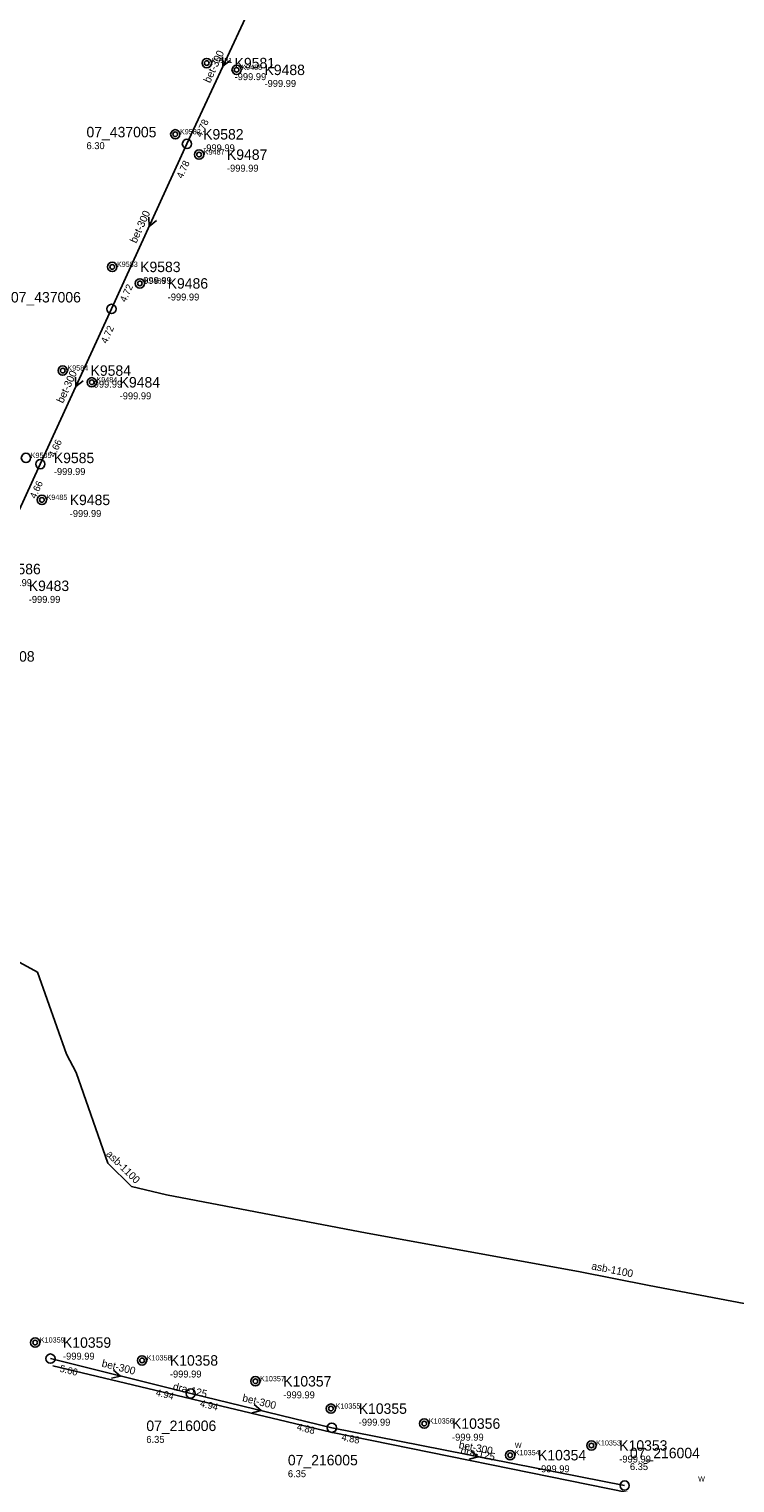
# Model space of a CAD drawing. Header units: metres. Extents: x 164250 to 165477, y 448735 to 450145.
# Tile 19 of 36: x 165106 to 165228, y 449200 to 449450. Entities that reach past the tile are written whole.
import ezdxf

# ---------------------------------------------------------------- set-up
doc = ezdxf.new("R2010")
doc.units = ezdxf.units.M

msp = doc.modelspace()

# ---------------------------------------------------------------- linework, layer by layer
at = {"layer": 'CON_BxH1100x1100mm', "linetype": 'Continuous'}
msp.add_lwpolyline([(165317.044, 449213.987), (165212.824, 449233.733), (165200.629, 449236.156), (165164.21, 449242.755), (165129.629, 449249.353), (165123.615, 449250.773), (165119.522, 449254.783), (165114.093, 449270.403), (165112.422, 449273.577), (165107.41, 449287.693), (165104.988, 449289.03), (165102.9, 449290.199), (165100.227, 449290.867), (165077.006, 449302.394), (165022.378, 449327.119), (165012.188, 449332.966), (164950.71, 449369.802), (164917.8, 449389.682)], dxfattribs=at)
at = {"layer": 'CON_BxH125x125mm', "linetype": 'Continuous'}
msp.add_lwpolyline([(165110.049, 449219.871), (165157.976, 449208.449), (165209.352, 449198.037)], dxfattribs=at)
at = {"layer": 'CON_BxH300x300mm', "linetype": 'Continuous'}
for points in [[(165145.563, 449457.12), (165133.172, 449430.387)], [(165133.172, 449430.387), (165120.151, 449401.946)], [(165120.151, 449401.946), (165107.9, 449375.219)], [(165107.9, 449375.219), (165094.87, 449346.899)], [(165133.813, 449215.122), (165109.646, 449221.127)], [(165158.119, 449209.226), (165133.813, 449215.122)], [(165208.589, 449199.263), (165158.119, 449209.226)]]:
    msp.add_lwpolyline(points, dxfattribs=at)
at = {"layer": 'NOD_inspectieput'}
for centre in [(165133.17, 449430.39), (165120.15, 449401.95), (165107.9, 449375.22), (165109.65, 449221.13), (165133.81, 449215.12), (165158.12, 449209.23), (165208.59, 449199.26)]:
    msp.add_circle(centre, 0.8, dxfattribs=at)
at = {"layer": 'NOD_onbekend'}
for centre in [(165136.58, 449444.31), (165141.73, 449443.14), (165131.16, 449432.04), (165135.26, 449428.54), (165120.3, 449409.2), (165125.05, 449406.35), (165111.76, 449391.34), (165116.77, 449389.32), (165105.43, 449376.29), (165108.17, 449369.06), (165107.01, 449223.9), (165125.43, 449220.82), (165144.96, 449217.23), (165157.97, 449212.52), (165174.05, 449209.94), (165202.86, 449206.17), (165188.86, 449204.49)]:
    msp.add_circle(centre, 0.8, dxfattribs=at)
at = {"layer": 'onbekend'}
msp.add_circle((165108.17, 449369.06), 0.4, dxfattribs=at)
at = {"layer": 'PIJL'}
for points in [[(165139.32, 449445.36), (165139.37, 449443.75), (165140.63, 449444.76)], [(165126.61, 449417.78), (165126.66, 449416.17), (165127.92, 449417.18)], [(165113.97, 449390.19), (165114.03, 449388.58), (165115.28, 449389.59)], [(165120.51, 449219.17), (165121.73, 449218.12), (165120.16, 449217.77)], [(165144.74, 449213.21), (165145.97, 449212.17), (165144.4, 449211.81)], [(165182.08, 449205.23), (165183.35, 449204.24), (165181.8, 449203.82)]]:
    msp.add_lwpolyline(points, dxfattribs=at)
at = {"layer": 'straatkolk'}
for centre in [(165136.58, 449444.31), (165141.73, 449443.14), (165131.16, 449432.04), (165135.26, 449428.54), (165120.3, 449409.2), (165125.05, 449406.35), (165111.76, 449391.34), (165116.77, 449389.32)]:
    msp.add_circle(centre, 0.4, dxfattribs=at)
at = {"layer": 'trottoirkolk'}
for centre in [(165107.01, 449223.9), (165125.43, 449220.82), (165144.96, 449217.23), (165157.97, 449212.52), (165174.05, 449209.94), (165202.86, 449206.17), (165188.86, 449204.49)]:
    msp.add_circle(centre, 0.4, dxfattribs=at)

# ---------------------------------------------------------------- texts
at = {"layer": 'DMM_BxH1100x1100mm'}
for rotation, p in [(-44.41, (165119.14, 449256.24)), (-11.24, (165202.79, 449236.52))]:
    msp.add_text('asb-1100', height=1.3, rotation=rotation, dxfattribs=at).set_placement(p)
at = {"layer": 'DMM_BxH125x125mm'}
for rotation, p in [(-13.4, (165130.65, 449215.76)), (-11.46, (165180.25, 449204.73))]:
    msp.add_text('dra-125', height=1.3, rotation=rotation, dxfattribs=at).set_placement(p)
at = {"layer": 'DMM_BxH300x300mm'}
for rotation, p in [(65.13, (165137.14, 449440.77)), (65.4, (165124.43, 449413.17)), (65.37, (165111.81, 449385.61)), (-13.95, (165118.39, 449219.76)), (-13.64, (165142.62, 449213.79)), (-11.17, (165179.93, 449205.73))]:
    msp.add_text('bet-300', height=1.3, rotation=rotation, dxfattribs=at).set_placement(p)
at = {"layer": 'INV_BxH300x300mm'}
for s, rotation, p in [('4.78', 65.13, (165135.65, 449431.44)), ('4.78', 65.4, (165132.38, 449424.33)), ('4.72', 65.4, (165122.62, 449403.02)), ('4.72', 65.37, (165119.35, 449395.89)), ('4.66', 65.37, (165110.37, 449376.29)), ('4.66', 65.29, (165107.09, 449369.16)), ('5.00', -13.95, (165111.15, 449218.9)), ('4.94', -13.95, (165127.71, 449214.78)), ('4.94', -13.64, (165135.33, 449212.9)), ('4.88', -13.64, (165152.02, 449208.85)), ('4.88', -11.17, (165159.73, 449207.07))]:
    msp.add_text(s, height=1.2, rotation=rotation, dxfattribs=at).set_placement(p)
at = {"layer": 'KO_INSPECTIE'}
for p in [(165189.66, 449205.75), (165221.25, 449199.95)]:
    msp.add_text('W', height=0.9, dxfattribs=at).set_placement(p)
at = {"layer": 'KO_NUMMER'}
for s, p in [('K9581', (165137.38, 449444.31)), ('K9488', (165142.53, 449443.14)), ('K9582', (165131.96, 449432.04)), ('K9487', (165136.06, 449428.54)), ('K9583', (165121.1, 449409.2)), ('K9486', (165125.85, 449406.35)), ('K9584', (165112.56, 449391.34)), ('K9484', (165117.57, 449389.32)), ('K9585', (165106.23, 449376.29)), ('K9485', (165108.97, 449369.06)), ('K10359', (165107.81, 449223.9)), ('K10358', (165126.23, 449220.82)), ('K10357', (165145.76, 449217.23)), ('K10355', (165158.77, 449212.52)), ('K10356', (165174.85, 449209.94)), ('K10354', (165189.66, 449204.49)), ('K10353', (165203.66, 449206.17))]:
    msp.add_text(s, height=0.9, dxfattribs=at).set_placement(p)
at = {"layer": 'NLV_inspectieput'}
for s, p in [('6.30', (165115.86, 449429.48)), ('6.35', (165126.17, 449206.62)), ('6.35', (165209.5, 449201.93)), ('6.35', (165150.56, 449200.71))]:
    msp.add_text(s, height=1.2, dxfattribs=at).set_placement(p)
at = {"layer": 'NLV_onbekend'}
for p in [(165141.38, 449441.37), (165146.53, 449440.2), (165135.96, 449429.1), (165140.06, 449425.6), (165125.1, 449406.26), (165129.85, 449403.41), (165116.56, 449388.4), (165121.57, 449386.38), (165110.23, 449373.35), (165112.97, 449366.12), (165101.02, 449354.2), (165105.91, 449351.32), (165111.81, 449220.96), (165130.23, 449217.88), (165149.76, 449214.29), (165162.77, 449209.58), (165178.85, 449207), (165207.66, 449203.23), (165193.66, 449201.55)]:
    msp.add_text('-999.99', height=1.2, dxfattribs=at).set_placement(p)
at = {"layer": 'NNR_inspectieput'}
for s, p in [('07_437005', (165115.86, 449431.52)), ('07_437006', (165102.84, 449403.07)), ('07_437008', (165094.87, 449341.2)), ('07_216006', (165126.17, 449208.66)), ('07_216004', (165209.5, 449203.97)), ('07_216005', (165150.56, 449202.75))]:
    msp.add_text(s, height=1.8, dxfattribs=at).set_placement(p)
at = {"layer": 'NNR_onbekend'}
for s, p in [('K9581', (165141.38, 449443.41)), ('K9488', (165146.53, 449442.24)), ('K9582', (165135.96, 449431.14)), ('K9487', (165140.06, 449427.64)), ('K9583', (165125.1, 449408.3)), ('K9486', (165129.85, 449405.45)), ('K9584', (165116.56, 449390.44)), ('K9484', (165121.57, 449388.42)), ('K9585', (165110.23, 449375.39)), ('K9485', (165112.97, 449368.16)), ('K9586', (165101.02, 449356.25)), ('K9483', (165105.91, 449353.36)), ('K10359', (165111.81, 449223)), ('K10358', (165130.23, 449219.92)), ('K10357', (165149.76, 449216.33)), ('K10355', (165162.77, 449211.62)), ('K10356', (165178.85, 449209.04)), ('K10354', (165193.66, 449203.6)), ('K10353', (165207.66, 449205.27))]:
    msp.add_text(s, height=1.8, dxfattribs=at).set_placement(p)

doc.saveas('drawing.dxf')
